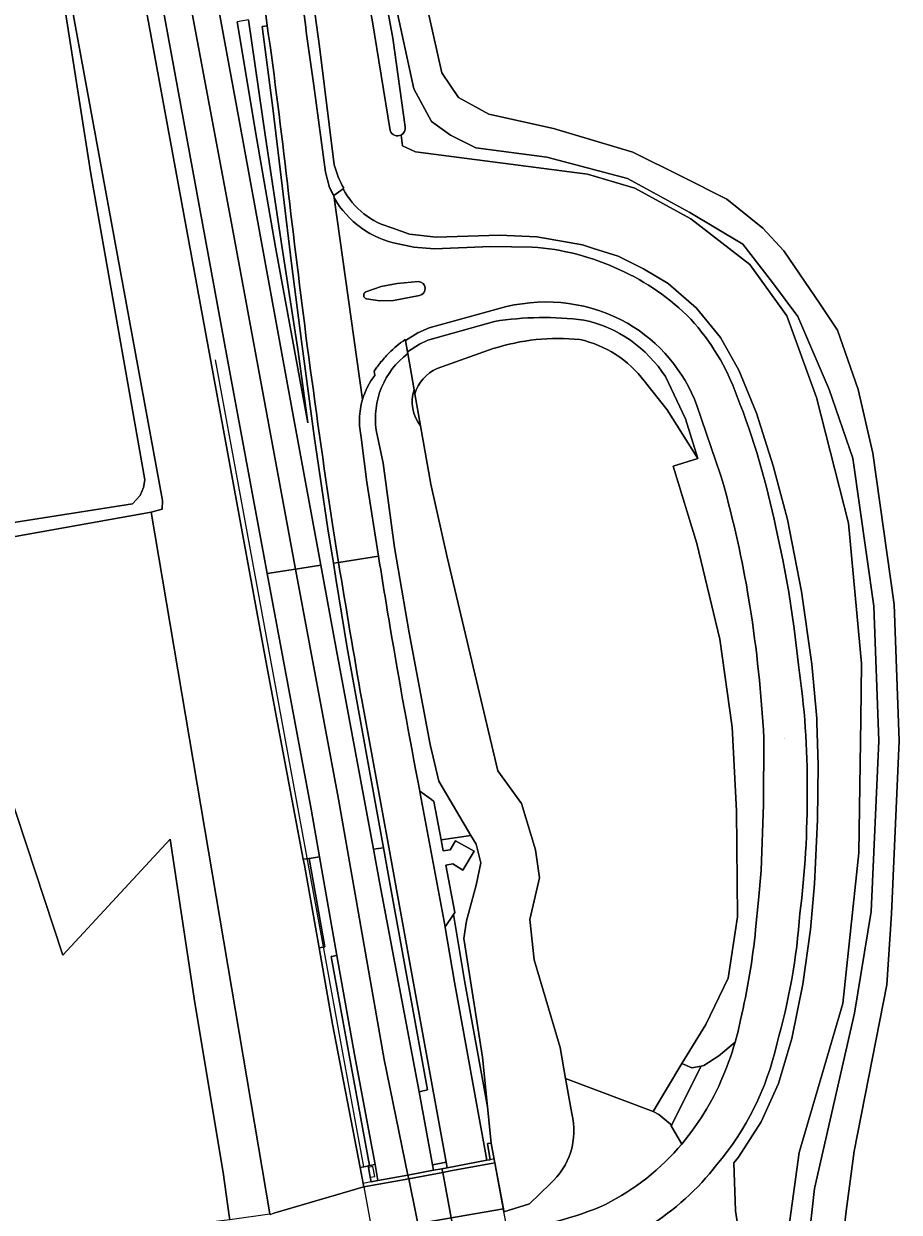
# Model space of a CAD drawing. Header units: metres. Extents: x 200176 to 205485, y 394066 to 399855.
# Tile 161 of 230: x 204292 to 204420, y 395909 to 396083. Entities that reach past the tile are written whole.
import ezdxf
from ezdxf.enums import TextEntityAlignment as Align

# ---------------------------------------------------------------- set-up
doc = ezdxf.new("R2010")
doc.units = ezdxf.units.M
for name, color, linetype, lineweight in [('B-WE-GR-BEPLANTING_CULTUUR_BOSPLANTSOEN-GV', 90, 'Continuous', 18), ('B-WE-GR-BOS_LOOF-GV', 40, 'Continuous', 13), ('B-WE-GR-BOUWLAND-GV', 80, 'Continuous', 13), ('B-WE-GR-GRAS-GV', 60, 'Continuous', 13), ('B-WE-GR-GROENVOORZIENING-GV', 80, 'Continuous', 18), ('B-WE-GW-TALUD_KRUIN-G', 90, 'Continuous', 18), ('B-WE-IE-MEUBILAIR_WEGMEUBILAIR-GV', 7, 'Continuous', 18), ('B-WE-KW-KUNSTWERK-GV', 170, 'Continuous', 18), ('B-WE-KW-KUNSTWERK_GELUIDSWERING_SCHERM-G', 170, 'Continuous', 18), ('B-WE-KW-KUNSTWERK_LANDHOOFD-GV', 170, 'Continuous', 18), ('B-WE-OG-TERREIN_CULTUURSCHEIDING-GV', 7, 'Continuous', 18), ('B-WE-OG-TERREIN_ONBEGROEID-GV', 7, 'Continuous', 18), ('B-WE-OG-TOPOGRAFIE-T18', 10, 'Continuous', 18), ('B-WE-OG-WATER_GREPPEL-GV', 160, 'Continuous', 18), ('B-WE-OG-WEG-GV', 7, 'Continuous', 18), ('B-WE-VH-ONVERHARD-GV', 252, 'Continuous', 18), ('B-WE-VH-VERHARDING_ASFALT-GV', 252, 'Continuous', 18), ('B-WE-VH-VERHARDING_BEDRIJFSVLOERPLAAT-GV', 252, 'Continuous', 18), ('B-WE-VH-VERHARDING_BETON-GV', 252, 'Continuous', 18), ('B-WE-VH-VERHARDING_BETONSTRAATSTEEN-GV', 252, 'Continuous', 18), ('B-WE-VH-VERHARDING_FUNDERING_ZAND-GV', 7, 'Continuous', 18)]:
    doc.layers.add(name, color=color, linetype=linetype, lineweight=lineweight)
doc.styles.add('NLCS-ISO-M20-T18', font='NLCS-ISO.ttf', dxfattribs={"height": 0.036})

msp = doc.modelspace()

# ---------------------------------------------------------------- linework, layer by layer
at = {"layer": 'B-WE-GR-BEPLANTING_CULTUUR_BOSPLANTSOEN-GV', "flags": 128}
msp.add_lwpolyline([(204293.154, 396118.978), (204312.579, 396013.37), (204312.527, 396012.112), (204310.933, 396011.669), (204328.276, 395909.164), (204328.29, 395909.08), (204328.851, 395909.244), (204342.002, 395913.095), (204341.904, 395913.614), (204341.475, 395915.926), (204337.433, 395936.861), (204335.451, 395948.034), (204333.313, 395960.083), (204333.145, 395960.974), (204327.685, 395989.956), (204319.643, 396033.732), (204310.51, 396083.276)], dxfattribs=at)
at = {"layer": 'B-WE-GR-BOS_LOOF-GV', "flags": 128}
for points in [[(204280.574, 396008.545), (204308.172, 396012.901), (204309.305, 396014.118), (204309.808, 396015.292), (204309.976, 396016.425), (204302.07, 396061.107), (204297.214, 396092.205)], [(204343.195, 395906.583), (204362.395, 395909.88), (204361.152, 395916.622), (204360.58, 395916.517), (204354.646, 395915.424), (204353.513, 395915.215), (204348.547, 395914.3), (204342.002, 395913.095), (204328.851, 395909.244)]]:
    msp.add_lwpolyline(points, dxfattribs=at)
msp.add_lwpolyline([(204321.433, 395915.181), (204322.306, 395908.879), (204322.403, 395908.35), (204328.276, 395909.164), (204310.933, 396011.669), (204281.712, 396006.454), (204281.934, 395992.577), (204284.672, 395983.271), (204289.964, 395971.337), (204297.994, 395946.964), (204313.689, 395963.889), (204317.305, 395939.976)], close=True, dxfattribs=at)
at = {"layer": 'B-WE-GR-BOUWLAND-GV', "flags": 128}
msp.add_lwpolyline([(204351.488, 396084.34), (204353.405, 396075.874), (204355.811, 396072.247), (204360.241, 396069.842), (204369.691, 396067.737), (204381.291, 396064.281), (204388.547, 396060.693), (204395.021, 396057.434), (204400.291, 396053.196), (204403.392, 396049.86), (204408.672, 396042.063), (204411.234, 396038.278), (204414.216, 396029.595), (204416.398, 396020.284), (204419.508, 395998.211), (204420.239, 395978.26), (204419.107, 395953.011), (204418.427, 395942.609), (204413.662, 395918.304), (204412.506, 395909.532), (204411.635, 395902.46)], dxfattribs=at)
at = {"layer": 'B-WE-GR-GRAS-GV', "flags": 128}
for points in [[(204316.831, 396209.332), (204317.484, 396201.335), (204318.2, 396192.846), (204320.191, 396177.221), (204320.841, 396172.657), (204322.315, 396162.314), (204325.321, 396145.738), (204329.062, 396122.051), (204329.072, 396121.991), (204331.702, 396106.01), (204333.309, 396095.601), (204335.494, 396079.726), (204337.661, 396062.434)], [(204345.856, 396067.437), (204343.197, 396083.633), (204335.812, 396119.975), (204332.154, 396137.562)], [(204403.016, 395899.337), (204405.63, 395918.145), (204412.011, 395939.881), (204414.355, 395961.887), (204414.618, 395981.459), (204414.727, 395989.583), (204412.835, 396010.051), (204408.166, 396028.45), (204403.83, 396040.39), (204398.386, 396047.876), (204389.795, 396054.54), (204381.576, 396058.997), (204378.631, 396059.886), (204374.683, 396061.078), (204349.518, 396064.349), (204347.626, 396065.201), (204347.431, 396066.783)], [(204339.071, 396059.005), (204338.952, 396058.92)], [(204346.236, 396053.179), (204348.688, 396052.309), (204352.543, 396051.859), (204361.826, 396052.148), (204367.258, 396051.906), (204373.956, 396050.728), (204375.532, 396050.223), (204379.157, 396049.06), (204382.869, 396047.257), (204386.456, 396045.068), (204390.595, 396041.507), (204394.135, 396037.216), (204396.809, 396032.426), (204399.359, 396026.126), (204401.816, 396018.442), (204403.894, 396010.626), (204405.967, 396000.096), (204407.481, 395989.491), (204408.2, 395981.534), (204408.219, 395980.933), (204408.412, 395974.785), (204408.314, 395966.725), (204407.855, 395957.378), (204407.265, 395950.699), (204406.145, 395942.707), (204404.557, 395934.759), (204402.599, 395928.216), (204401.468, 395925.719), (204400.061, 395922.611), (204396.729, 395917.436), (204396.063, 395916.617), (204396.32, 395909.578), (204397.491, 395901.942)], [(204265.026, 395896.184), (204265.109, 395895.895), (204269.057, 395898.219), (204273.687, 395899.235), (204302.893, 395905.646), (204320.748, 395908.121), (204322.403, 395908.35), (204322.306, 395908.879), (204321.433, 395915.181), (204317.305, 395939.976), (204313.689, 395963.889), (204297.994, 395946.964), (204289.964, 395971.337), (204284.672, 395983.271), (204281.934, 395992.577), (204281.712, 396006.454), (204279.201, 396006.001)]]:
    msp.add_lwpolyline(points, dxfattribs=at)
at = {"layer": 'B-WE-GR-GRAS-GV'}
for points in [[(204347.431, 396066.783, -0.4512846), (204345.856, 396067.437)], [(204337.661, 396062.434, 0.0642137), (204339.071, 396059.005)], [(204338.952, 396058.92, 0.2090633), (204346.236, 396053.179)]]:
    msp.add_lwpolyline(points, format="xyb", dxfattribs=at)
at = {"layer": 'B-WE-GR-GROENVOORZIENING-GV', "flags": 128}
for points in [[(204344.853, 395962.63), (204343.381, 395962.422), (204344.317, 395957.39), (204350.076, 395926.993), (204351.316, 395927.285), (204345.785, 395957.468)], [(204342.834, 395916.209), (204339.867, 395932.323), (204337.226, 395946.773), (204338.027, 395946.888), (204335.498, 395961.306), (204334.012, 395961.096), (204336.282, 395948.153), (204335.451, 395948.034), (204337.433, 395936.861), (204341.475, 395915.926), (204341.993, 395916.033), (204342.49, 395916.136), (204342.626, 395916.164)], [(204353.858, 395951.119), (204353.879, 395951.007), (204355.239, 395943.001), (204359.984, 395916.981), (204360.477, 395917.073), (204360.044, 395919.417), (204360.624, 395919.486), (204360.084, 395924.796), (204356.716, 395943.261), (204355.078, 395952.905)]]:
    msp.add_lwpolyline(points, close=True, dxfattribs=at)
at = {"layer": 'B-WE-GW-TALUD_KRUIN-G', "flags": 128}
for points in [[(204342.002, 395913.095), (204341.904, 395913.614), (204341.475, 395915.926), (204337.433, 395936.861), (204335.451, 395948.034), (204333.313, 395960.083), (204333.145, 395960.974), (204327.685, 395989.956), (204319.643, 396033.732), (204310.51, 396083.276), (204303.888, 396118.427), (204302.004, 396128.425), (204297.769, 396152.066)], [(204346.236, 396053.179), (204348.688, 396052.309), (204352.543, 396051.859), (204361.826, 396052.148), (204367.258, 396051.906), (204373.956, 396050.728), (204375.532, 396050.223), (204379.157, 396049.06), (204382.869, 396047.257), (204386.456, 396045.068), (204390.595, 396041.507), (204394.135, 396037.216), (204396.809, 396032.426), (204399.359, 396026.126), (204401.816, 396018.442), (204403.894, 396010.626), (204405.967, 396000.096), (204407.481, 395989.491), (204408.2, 395981.534), (204408.219, 395980.933), (204408.412, 395974.785), (204408.314, 395966.725), (204407.855, 395957.378), (204407.265, 395950.699), (204406.145, 395942.707), (204404.557, 395934.759), (204402.599, 395928.216), (204401.468, 395925.719), (204400.061, 395922.611), (204396.729, 395917.436), (204396.063, 395916.617), (204396.32, 395909.578), (204397.491, 395901.942)], [(204361.073, 396039.556), (204351.366, 396036.824), (204350.117, 396036.222), (204348.35, 396035.125)], [(204390.814, 396019.527), (204388.977, 396025.293), (204386.08, 396031.478)]]:
    msp.add_lwpolyline(points, dxfattribs=at)
at = {"layer": 'B-WE-GW-TALUD_KRUIN-G'}
for points in [[(204374.167, 396039.746, 0.0701092), (204361.073, 396039.556)], [(204386.08, 396031.478, 0.1979536), (204374.167, 396039.746)]]:
    msp.add_lwpolyline(points, format="xyb", dxfattribs=at)
at = {"layer": 'B-WE-IE-MEUBILAIR_WEGMEUBILAIR-GV', "flags": 128}
msp.add_lwpolyline([(204342.927, 395914.504), (204343.612, 395914.608), (204343.324, 395916.082), (204342.687, 395915.91)], close=True, dxfattribs=at)
at = {"layer": 'B-WE-KW-KUNSTWERK-GV', "flags": 128}
msp.add_lwpolyline([(204362.93, 395906.978), (204362.474, 395909.45), (204361.152, 395916.622), (204361.058, 395917.109), (204361.046, 395917.177), (204360.477, 395917.073), (204359.984, 395916.981), (204354.161, 395915.9), (204353.412, 395915.761), (204352.19, 395915.534), (204348.437, 395914.837), (204344.016, 395914.015), (204343.052, 395913.831), (204341.904, 395913.614), (204342.002, 395913.095), (204343.276, 395906.209)], dxfattribs=at)
at = {"layer": 'B-WE-KW-KUNSTWERK_GELUIDSWERING_SCHERM-G', "flags": 128}
for points in [[(204328.396, 395990.057), (204320.301, 396033.94)], [(204336.357, 395946.849), (204328.396, 395990.057)], [(204338.941, 395932.68), (204336.357, 395946.849)], [(204341.993, 395916.033), (204338.941, 395932.68)], [(204353.513, 395915.215), (204353.412, 395915.761)], [(204364.53, 395855.424), (204353.513, 395915.215)]]:
    msp.add_lwpolyline(points, dxfattribs=at)
at = {"layer": 'B-WE-KW-KUNSTWERK_LANDHOOFD-GV', "flags": 128}
msp.add_lwpolyline([(204341.475, 395915.926), (204341.904, 395913.614), (204342.002, 395913.095), (204348.547, 395914.3), (204353.513, 395915.215), (204354.646, 395915.424), (204360.58, 395916.517), (204361.152, 395916.622), (204361.058, 395917.109), (204360.624, 395919.486), (204360.044, 395919.417), (204360.477, 395917.073), (204359.984, 395916.981), (204354.161, 395915.9), (204353.412, 395915.761), (204352.19, 395915.534), (204348.437, 395914.837), (204344.016, 395914.015), (204343.052, 395913.831), (204342.927, 395914.504), (204342.687, 395915.91), (204342.626, 395916.164), (204342.49, 395916.136), (204341.993, 395916.033)], close=True, dxfattribs=at)
at = {"layer": 'B-WE-OG-TERREIN_CULTUURSCHEIDING-GV', "flags": 128}
for points in [[(204337.661, 396062.434), (204335.494, 396079.726), (204333.309, 396095.601), (204331.702, 396106.01), (204329.072, 396121.991), (204327.92, 396121.828)], [(204317.808, 396101.174), (204323.781, 396068.935), (204331.461, 396026.87), (204335.686, 396003.927), (204337.98, 395991.473), (204343.381, 395962.422), (204344.853, 395962.63), (204339.576, 395991.863), (204337.97, 396001.685), (204337.548, 396004.216), (204336.712, 396009.23), (204334.738, 396022.778), (204332.882, 396036.68), (204331.406, 396048.021), (204330.198, 396058.149), (204328.693, 396070.691), (204327.154, 396082.653), (204327.875, 396082.755), (204327.647, 396084.357)], [(204325.145, 396083.613), (204327.643, 396066.465), (204330.027, 396050.585), (204332.381, 396035.147), (204333.815, 396024.748), (204331.89, 396035.063), (204329.057, 396050.388), (204326.357, 396066.143), (204323.461, 396083.321)], [(204333.619, 396081.533), (204334.701, 396074.031), (204336.371, 396061.347), (204336.977, 396059.134)], [(204337.589, 396057.949), (204338.952, 396058.92), (204339.071, 396059.005)], [(204361.073, 396039.556), (204351.366, 396036.824), (204350.117, 396036.222), (204348.35, 396035.125)], [(204348.397, 396034.86), (204348.35, 396035.125), (204348.058, 396036.772), (204348.036, 396036.898)], [(204348.35, 396035.125), (204348.397, 396034.86), (204349.337, 396029.553), (204349.445, 396028.946)], [(204352.719, 396032.659), (204360.909, 396035.57)], [(204343.51, 396032.271), (204343.594, 396031.662)], [(204382.981, 396030.853), (204386.304, 396026.637), (204390.814, 396019.527), (204388.977, 396025.293), (204386.08, 396031.478)], [(204341.619, 396022.57), (204342.448, 396016.054), (204344.143, 396005.24)], [(204350.167, 395970.916), (204351.882, 395969.676), (204352.226, 395969.428), (204353.277, 395963.822), (204357.641, 395964.44), (204352.95, 395972.374), (204351.702, 395977.721), (204348.632, 395994.073), (204346.476, 396006.541), (204344.808, 396018.818), (204343.798, 396023.656)]]:
    msp.add_lwpolyline(points, dxfattribs=at)
for points in [[(204327.87, 396002.714), (204322.035, 396034.247), (204312.965, 396083.577), (204309.885, 396100.285), (204306.474, 396118.793), (204304.987, 396118.583), (204303.888, 396118.427), (204310.51, 396083.276), (204319.643, 396033.732), (204327.685, 395989.956), (204333.145, 395960.974), (204334.012, 395961.096), (204335.498, 395961.306), (204334.272, 395968.295), (204330.189, 395990.185)], [(204323.461, 396083.321), (204326.357, 396066.143), (204329.057, 396050.388), (204331.89, 396035.063), (204333.815, 396024.748), (204332.381, 396035.147), (204330.027, 396050.585), (204327.643, 396066.465), (204325.145, 396083.613)], [(204360.084, 395924.796), (204359.345, 395932.053), (204356.592, 395949.383), (204357.017, 395951.957), (204358.416, 395957.165), (204359.076, 395960.464), (204358.385, 395963.182), (204357.641, 395964.44), (204353.277, 395963.822), (204353.586, 395962.177), (204354.597, 395962.342), (204355.402, 395963.663), (204358.124, 395962.17), (204356.461, 395959.377), (204355.002, 395960.294), (204353.977, 395960.129), (204355.269, 395953.184), (204355.078, 395952.905), (204356.716, 395943.261)], [(204336.282, 395948.153), (204334.012, 395961.096), (204333.145, 395960.974), (204333.313, 395960.083), (204335.451, 395948.034)]]:
    msp.add_lwpolyline(points, close=True, dxfattribs=at)
at = {"layer": 'B-WE-OG-TERREIN_CULTUURSCHEIDING-GV'}
for points in [[(204330.628, 396103.826, -0.0043511), (204333.619, 396081.533)], [(204339.071, 396059.005, -0.0642137), (204337.661, 396062.434)], [(204336.977, 396059.134, 0.008703), (204337.272, 396058.535)], [(204337.272, 396058.535, 0.0080291), (204337.589, 396057.949)], [(204374.167, 396039.746, 0.0701092), (204361.073, 396039.556)], [(204386.08, 396031.478, 0.1979536), (204374.167, 396039.746)], [(204348.036, 396036.898, 0.0473315), (204345.657, 396034.923)], [(204360.909, 396035.57, -0.1027073), (204373.546, 396036.912)], [(204373.546, 396036.912, -0.1794278), (204382.981, 396030.853)], [(204343.798, 396023.656, -0.2726701), (204348.397, 396034.86)], [(204345.657, 396034.923, 0.0301252), (204344.334, 396033.425)], [(204344.334, 396033.425, 0.0101592), (204343.91, 396032.857)], [(204343.594, 396031.662, 0.090786), (204341.801, 396028.147)], [(204343.91, 396032.857, 0.010163), (204343.51, 396032.271)], [(204349.445, 396028.946, -0.2219796), (204352.719, 396032.659)], [(204341.801, 396028.147, 0.0649205), (204341.348, 396025.36)], [(204341.348, 396025.36, 0.0641789), (204341.619, 396022.57)], [(204344.143, 396005.24, 0.0015407), (204345.845, 395994.815)], [(204345.845, 395994.815, 0.0060324), (204350.167, 395970.916)]]:
    msp.add_lwpolyline(points, format="xyb", dxfattribs=at)
at = {"layer": 'B-WE-OG-TERREIN_ONBEGROEID-GV'}
for points in [[(204373.546, 396036.912, 0.1027073), (204360.909, 396035.57)], [(204382.981, 396030.853, 0.1794278), (204373.546, 396036.912)], [(204352.719, 396032.659, 0.2219796), (204349.445, 396028.946)]]:
    msp.add_lwpolyline(points, format="xyb", dxfattribs=at)
at = {"layer": 'B-WE-OG-TERREIN_ONBEGROEID-GV', "flags": 128}
for points in [[(204360.909, 396035.57), (204352.719, 396032.659)], [(204384.266, 395924.133), (204388.47, 395931.134), (204391.965, 395936.838), (204395.247, 395943.612), (204396.619, 395952.569), (204396.471, 395968.021), (204395.812, 395980.258), (204394.036, 395993.125), (204390.679, 396007.09), (204387.176, 396018.4), (204390.814, 396019.527), (204386.304, 396026.637), (204382.981, 396030.853)], [(204349.445, 396028.946), (204350.267, 396024.305), (204351.777, 396015.78), (204354.153, 396005.106), (204361.571, 395973.866), (204365.051, 395969.119), (204367.084, 395962.332), (204367.642, 395958.272), (204366.234, 395952.145), (204366.875, 395946.294), (204370.679, 395933.485), (204371.477, 395928.936), (204384.266, 395924.133)]]:
    msp.add_lwpolyline(points, dxfattribs=at)
at = {"layer": 'B-WE-OG-WATER_GREPPEL-GV', "flags": 128}
for points in [[(204332.154, 396137.562), (204335.812, 396119.975), (204343.197, 396083.633), (204345.856, 396067.437)], [(204348.054, 396067.988), (204346.206, 396080.918), (204343.22, 396097.382), (204338.353, 396122.657), (204335.589, 396138.229)]]:
    msp.add_lwpolyline(points, dxfattribs=at)
at = {"layer": 'B-WE-OG-WATER_GREPPEL-GV'}
for points in [[(204347.431, 396066.783, 0.3314102), (204348.054, 396067.988)], [(204345.856, 396067.437, 0.4512846), (204347.431, 396066.783)]]:
    msp.add_lwpolyline(points, format="xyb", dxfattribs=at)
at = {"layer": 'B-WE-OG-WEG-GV', "flags": 128}
for points in [[(204335.589, 396138.229), (204338.353, 396122.657), (204343.22, 396097.382), (204346.206, 396080.918), (204348.054, 396067.988)], [(204406.543, 395901.073), (204407.865, 395912.874), (204413.703, 395938.461), (204416.117, 395953.319), (204417.237, 395978.272), (204416.516, 395997.947), (204413.468, 396019.576), (204409.986, 396029.603), (204405.428, 396040.252), (204401.697, 396045.226), (204397.382, 396050.827), (204389.652, 396055.469), (204380.539, 396060.443), (204368.742, 396063.543), (204358.38, 396064.899), (204354.652, 396066.752), (204351.895, 396068.779), (204349.312, 396073.514), (204340.811, 396112.701)], [(204347.431, 396066.783), (204347.626, 396065.201), (204349.518, 396064.349), (204374.683, 396061.078), (204378.631, 396059.886), (204381.576, 396058.997), (204389.795, 396054.54), (204398.386, 396047.876), (204403.83, 396040.39), (204408.166, 396028.45), (204412.835, 396010.051), (204414.727, 395989.583), (204414.618, 395981.459), (204414.355, 395961.887), (204412.011, 395939.881), (204405.63, 395918.145), (204403.016, 395899.337)], [(204338.952, 396058.92), (204337.589, 396057.949), (204337.637, 396057.606), (204338.029, 396056.973), (204338.454, 396056.361), (204338.91, 396055.772), (204339.397, 396055.207), (204339.912, 396054.669), (204340.455, 396054.158), (204341.024, 396053.677), (204341.316, 396053.448), (204341.617, 396053.225), (204342.233, 396052.806), (204342.869, 396052.419), (204343.526, 396052.066), (204344.2, 396051.748), (204344.889, 396051.465), (204345.593, 396051.219), (204346.308, 396051.01), (204349.289, 396050.408), (204352.318, 396050.131), (204360.544, 396050.501), (204366.576, 396050.41)], [(204397.491, 395901.942), (204396.32, 395909.578), (204396.063, 395916.617), (204396.729, 395917.436), (204400.061, 395922.611), (204401.468, 395925.719), (204402.599, 395928.216), (204404.557, 395934.759), (204406.145, 395942.707), (204407.265, 395950.699), (204407.855, 395957.378), (204408.314, 395966.725), (204408.412, 395974.785), (204408.219, 395980.933), (204408.2, 395981.534), (204407.481, 395989.491), (204405.967, 396000.096), (204403.894, 396010.626), (204401.816, 396018.442), (204399.359, 396026.126), (204396.809, 396032.426), (204394.135, 396037.216), (204390.595, 396041.507), (204386.456, 396045.068), (204382.869, 396047.257), (204379.157, 396049.06), (204375.532, 396050.223), (204373.956, 396050.728), (204367.258, 396051.906), (204361.826, 396052.148), (204352.543, 396051.859), (204348.688, 396052.309), (204346.236, 396053.179)], [(204349.948, 396045.378), (204346.883, 396045.107), (204344.541, 396044.653), (204342.291, 396043.858)], [(204342.375, 396042.829), (204344.343, 396042.537), (204346.33, 396042.628), (204350.124, 396043.342)], [(204362.858, 396041.712), (204351.56, 396038.602), (204349.871, 396037.859), (204348.058, 396036.772), (204348.35, 396035.125), (204350.117, 396036.222), (204351.366, 396036.824), (204361.073, 396039.556)], [(204386.08, 396031.478), (204388.977, 396025.293), (204390.814, 396019.527), (204387.176, 396018.4), (204390.679, 396007.09), (204394.036, 395993.125), (204395.812, 395980.258), (204396.471, 395968.021), (204396.619, 395952.569), (204395.247, 395943.612), (204391.965, 395936.838), (204388.47, 395931.134), (204389.926, 395930.48), (204391.293, 395930.75), (204391.7, 395930.83), (204393.885, 395932.271), (204396.245, 395934.223)], [(204394.133, 396017.134), (204390.68, 396027.266)], [(204402.206, 396009.428), (204403.225, 396004.729), (204404.097, 396000), (204404.896, 395994.69), (204405.511, 395989.355)], [(204398.411, 395998.013), (204398.083, 396000)], [(204399.256, 395950.721), (204399.68, 395955.016), (204400.041, 395959.317), (204400.425, 395968.983), (204400.456, 395978.657)], [(204396.245, 395934.223), (204396.679, 395935.862), (204397.047, 395937.516)], [(204388.47, 395919.364), (204386.92, 395922.037), (204386.786, 395922.269), (204385.106, 395923.678), (204384.266, 395924.133), (204371.477, 395928.936), (204372.377, 395923.799)], [(204369.2, 395913.546), (204366.212, 395910.616), (204362.474, 395909.45), (204362.395, 395909.88), (204343.195, 395906.583)]]:
    msp.add_lwpolyline(points, dxfattribs=at)
at = {"layer": 'B-WE-OG-WEG-GV'}
for points in [[(204348.054, 396067.988, -0.3314102), (204347.431, 396066.783)], [(204346.236, 396053.179, -0.2090633), (204338.952, 396058.92)], [(204366.576, 396050.41, -0.0939164), (204379.398, 396047.096)], [(204379.398, 396047.096, -0.0923098), (204389.759, 396039.883)], [(204350.124, 396043.342, 0.9125479), (204349.948, 396045.378)], [(204342.007, 396043.569, 0.2704532), (204342.079, 396043.022)], [(204342.291, 396043.858, 0.1936658), (204342.007, 396043.569)], [(204342.079, 396043.022, 0.1642021), (204342.375, 396042.829)], [(204380.508, 396039.302, 0.1878694), (204362.858, 396041.712)], [(204361.073, 396039.556, -0.0701092), (204374.167, 396039.746)], [(204389.759, 396039.883, -0.1003241), (204396.51, 396028.685)], [(204374.167, 396039.746, -0.1979536), (204386.08, 396031.478)], [(204390.68, 396027.266, 0.1724624), (204380.508, 396039.302)], [(204396.51, 396028.685, -0.0439429), (204402.206, 396009.428)], [(204398.083, 396000, 0.028475), (204394.133, 396017.134)], [(204400.456, 395978.657, 0.0248458), (204398.411, 395998.013)], [(204405.511, 395989.355, -0.0398168), (204406.777, 395971.02)], [(204406.777, 395971.02, -0.0335325), (204405.725, 395953.066)], [(204405.725, 395953.066, -0.0519075), (204402.334, 395933.971)], [(204397.047, 395937.516, 0.0323309), (204399.256, 395950.721)], [(204402.334, 395933.971, -0.1213782), (204393.569, 395916.352)], [(204372.377, 395923.799, -0.1379619), (204372.232, 395918.225)], [(204377.313, 395910.523, 0.0987064), (204388.47, 395919.364)], [(204372.232, 395918.225, -0.1381018), (204369.2, 395913.546)], [(204393.569, 395916.352, -0.0914365), (204383.509, 395907.285)], [(204362.974, 395906.809, 0.0785161), (204377.313, 395910.523)]]:
    msp.add_lwpolyline(points, format="xyb", dxfattribs=at)
at = {"layer": 'B-WE-VH-ONVERHARD-GV'}
for points in [[(204348.397, 396034.86, 0.2726701), (204343.798, 396023.656)], [(204349.337, 396029.553, 0.2557225), (204350.267, 396024.305)], [(204350.267, 396024.305, -0.2557225), (204349.337, 396029.553)], [(204372.232, 395918.225, 0.1379619), (204372.377, 395923.799)], [(204369.2, 395913.546, 0.1381018), (204372.232, 395918.225)]]:
    msp.add_lwpolyline(points, format="xyb", dxfattribs=at)
at = {"layer": 'B-WE-VH-ONVERHARD-GV', "flags": 128}
for points in [[(204349.337, 396029.553), (204348.397, 396034.86)], [(204350.267, 396024.305), (204349.445, 396028.946), (204349.337, 396029.553)], [(204372.377, 395923.799), (204371.477, 395928.936), (204370.679, 395933.485), (204366.875, 395946.294), (204366.234, 395952.145), (204367.642, 395958.272), (204367.084, 395962.332), (204365.051, 395969.119), (204361.571, 395973.866), (204354.153, 396005.106), (204351.777, 396015.78), (204350.267, 396024.305)], [(204343.798, 396023.656), (204344.808, 396018.818), (204346.476, 396006.541), (204348.632, 395994.073), (204351.702, 395977.721), (204352.95, 395972.374), (204357.641, 395964.44), (204358.385, 395963.182), (204359.076, 395960.464), (204358.416, 395957.165), (204357.017, 395951.957), (204356.592, 395949.383), (204359.345, 395932.053), (204360.084, 395924.796), (204360.624, 395919.486), (204361.058, 395917.109), (204361.152, 395916.622), (204362.395, 395909.88), (204362.474, 395909.45), (204366.212, 395910.616), (204369.2, 395913.546)]]:
    msp.add_lwpolyline(points, dxfattribs=at)
at = {"layer": 'B-WE-VH-VERHARDING_ASFALT-GV'}
for points in [[(204333.619, 396081.533, 0.0043511), (204330.628, 396103.826)], [(204327.875, 396082.755, -0.0070645), (204330.81, 396059.695)], [(204330.81, 396059.695, 0.0026147), (204333.726, 396035.965)], [(204337.272, 396058.535, -0.008703), (204336.977, 396059.134)], [(204337.589, 396057.949, -0.0080291), (204337.272, 396058.535)], [(204333.726, 396035.965, 0.00341), (204337.397, 396009.887)], [(204341.348, 396025.36, -0.0649205), (204341.801, 396028.147)], [(204341.619, 396022.57, -0.0641789), (204341.348, 396025.36)], [(204345.845, 395994.815, -0.0015407), (204344.143, 396005.24)], [(204338.3, 396004.333, 0.0021472), (204341.679, 395984.249)], [(204350.167, 395970.916, -0.0060324), (204345.845, 395994.815)]]:
    msp.add_lwpolyline(points, format="xyb", dxfattribs=at)
at = {"layer": 'B-WE-VH-VERHARDING_ASFALT-GV', "flags": 128}
for points in [[(204327.87, 396002.714), (204332.022, 396003.358), (204322.633, 396053.889), (204313.836, 396100.959), (204309.885, 396100.285), (204312.965, 396083.577), (204322.035, 396034.247)], [(204332.022, 396003.358), (204335.686, 396003.927), (204331.461, 396026.87), (204323.781, 396068.935), (204317.808, 396101.174), (204317.726, 396101.623), (204313.836, 396100.959), (204322.633, 396053.889)], [(204348.437, 395914.837), (204352.19, 395915.534), (204352.048, 395916.305), (204350.076, 395926.993), (204344.317, 395957.39), (204343.381, 395962.422), (204337.98, 395991.473), (204335.686, 396003.927), (204332.022, 396003.358), (204338.292, 395969.76), (204344.984, 395931.696)], [(204343.141, 395918.954), (204343.644, 395916.383), (204344.016, 395914.015), (204348.437, 395914.837), (204344.984, 395931.696), (204338.292, 395969.76), (204332.022, 396003.358), (204327.87, 396002.714), (204330.189, 395990.185), (204334.272, 395968.295), (204335.498, 395961.306), (204338.027, 395946.888), (204340.629, 395932.461)], [(204355.078, 395952.905), (204355.269, 395953.184), (204353.977, 395960.129), (204355.002, 395960.294), (204356.461, 395959.377), (204358.124, 395962.17), (204355.402, 395963.663), (204354.597, 395962.342), (204353.586, 395962.177), (204353.277, 395963.822), (204352.226, 395969.428), (204351.882, 395969.676), (204350.167, 395970.916), (204350.234, 395970.568), (204351.537, 395963.576), (204353.858, 395951.119)], [(204369.157, 395804.733), (204373.731, 395805.598), (204373.511, 395806.78), (204364.53, 395855.424), (204353.513, 395915.215), (204353.412, 395915.761), (204352.19, 395915.534), (204348.437, 395914.837), (204348.547, 395914.3), (204350.73, 395903.642)]]:
    msp.add_lwpolyline(points, close=True, dxfattribs=at)
for points in [[(204327.415, 396085.959), (204327.647, 396084.357), (204327.875, 396082.755)], [(204336.977, 396059.134), (204336.371, 396061.347), (204334.701, 396074.031), (204333.619, 396081.533)], [(204341.801, 396028.147), (204337.637, 396057.606), (204337.589, 396057.949)], [(204337.397, 396009.887), (204337.847, 396007.11), (204338.3, 396004.333), (204344.143, 396005.24), (204342.448, 396016.054), (204341.619, 396022.57)], [(204344.143, 396005.24), (204338.3, 396004.333)], [(204341.679, 395984.249), (204345.433, 395963.785), (204345.624, 395962.739), (204349.25, 395942.863), (204354.016, 395916.697), (204354.161, 395915.9), (204359.984, 395916.981)], [(204359.984, 395916.981), (204355.239, 395943.001), (204353.879, 395951.007), (204353.858, 395951.119), (204351.537, 395963.576), (204350.234, 395970.568), (204350.167, 395970.916)], [(204362.93, 395906.978), (204362.474, 395909.45), (204361.152, 395916.622), (204361.058, 395917.109), (204361.046, 395917.177), (204360.477, 395917.073), (204359.984, 395916.981), (204354.161, 395915.9), (204353.412, 395915.761), (204353.513, 395915.215), (204364.53, 395855.424)], [(204350.73, 395903.642), (204348.547, 395914.3), (204348.437, 395914.837), (204344.016, 395914.015), (204343.052, 395913.831), (204341.904, 395913.614), (204342.002, 395913.095), (204343.276, 395906.209)]]:
    msp.add_lwpolyline(points, dxfattribs=at)
at = {"layer": 'B-WE-VH-VERHARDING_BEDRIJFSVLOERPLAAT-GV', "flags": 128}
msp.add_lwpolyline([(204388.47, 395931.134), (204384.266, 395924.133), (204385.106, 395923.678), (204386.786, 395922.269), (204386.92, 395922.037), (204391.293, 395930.75), (204389.926, 395930.48)], close=True, dxfattribs=at)
at = {"layer": 'B-WE-VH-VERHARDING_BETON-GV', "flags": 128}
msp.add_lwpolyline([(204352.048, 395916.305), (204352.19, 395915.534), (204353.412, 395915.761), (204354.161, 395915.9), (204354.016, 395916.697), (204353.269, 395916.548)], close=True, dxfattribs=at)
at = {"layer": 'B-WE-VH-VERHARDING_BETONSTRAATSTEEN-GV', "flags": 128}
for points in [[(204327.875, 396082.755), (204327.154, 396082.653), (204328.693, 396070.691), (204330.198, 396058.149), (204331.406, 396048.021), (204332.882, 396036.68), (204334.738, 396022.778), (204336.712, 396009.23), (204337.548, 396004.216)], [(204366.576, 396050.41), (204360.544, 396050.501), (204352.318, 396050.131), (204349.289, 396050.408), (204346.308, 396051.01), (204345.593, 396051.219), (204344.889, 396051.465), (204344.2, 396051.748), (204343.526, 396052.066), (204342.869, 396052.419), (204342.233, 396052.806), (204341.617, 396053.225), (204341.316, 396053.448), (204341.024, 396053.677), (204340.455, 396054.158), (204339.912, 396054.669), (204339.397, 396055.207), (204338.91, 396055.772), (204338.454, 396056.361), (204338.029, 396056.973), (204337.637, 396057.606), (204341.801, 396028.147)], [(204342.291, 396043.858), (204344.541, 396044.653), (204346.883, 396045.107), (204349.948, 396045.378)], [(204350.124, 396043.342), (204346.33, 396042.628), (204344.343, 396042.537), (204342.375, 396042.829)], [(204348.036, 396036.898), (204348.058, 396036.772), (204349.871, 396037.859), (204351.56, 396038.602), (204362.858, 396041.712)], [(204343.594, 396031.662), (204343.51, 396032.271)], [(204390.68, 396027.266), (204394.133, 396017.134)], [(204337.548, 396004.216), (204338.3, 396004.333), (204337.847, 396007.11), (204337.397, 396009.887)], [(204405.511, 395989.355), (204404.896, 395994.69), (204404.097, 396000), (204403.225, 396004.729), (204402.206, 396009.428)], [(204338.3, 396004.333), (204337.548, 396004.216), (204337.97, 396001.685), (204339.576, 395991.863), (204344.853, 395962.63), (204345.785, 395957.468), (204351.316, 395927.285), (204350.076, 395926.993), (204352.048, 395916.305), (204353.269, 395916.548), (204354.016, 395916.697), (204349.25, 395942.863), (204345.624, 395962.739), (204345.433, 395963.785), (204341.679, 395984.249)], [(204398.083, 396000), (204398.411, 395998.013)], [(204400.456, 395978.657), (204400.425, 395968.983), (204400.041, 395959.317), (204399.68, 395955.016), (204399.256, 395950.721)], [(204397.047, 395937.516), (204396.679, 395935.862), (204396.245, 395934.223)], [(204396.245, 395934.223), (204393.885, 395932.271), (204391.7, 395930.83), (204391.293, 395930.75), (204386.92, 395922.037), (204388.47, 395919.364)], [(204388.47, 395919.364), (204389.949, 395921.226), (204391.302, 395923.182)], [(204391.302, 395923.182), (204389.949, 395921.226), (204388.47, 395919.364)]]:
    msp.add_lwpolyline(points, dxfattribs=at)
at = {"layer": 'B-WE-VH-VERHARDING_BETONSTRAATSTEEN-GV'}
for points in [[(204330.81, 396059.695, 0.0070645), (204327.875, 396082.755)], [(204333.726, 396035.965, -0.0026147), (204330.81, 396059.695)], [(204379.398, 396047.096, 0.0939164), (204366.576, 396050.41)], [(204389.759, 396039.883, 0.0923098), (204379.398, 396047.096)], [(204349.948, 396045.378, -0.9125479), (204350.124, 396043.342)], [(204342.079, 396043.022, -0.2704532), (204342.007, 396043.569)], [(204342.007, 396043.569, -0.1936658), (204342.291, 396043.858)], [(204342.375, 396042.829, -0.1642021), (204342.079, 396043.022)], [(204362.858, 396041.712, -0.1878694), (204380.508, 396039.302)], [(204396.51, 396028.685, 0.1003241), (204389.759, 396039.883)], [(204380.508, 396039.302, -0.1724624), (204390.68, 396027.266)], [(204345.657, 396034.923, -0.0473315), (204348.036, 396036.898)], [(204337.397, 396009.887, -0.00341), (204333.726, 396035.965)], [(204344.334, 396033.425, -0.0301252), (204345.657, 396034.923)], [(204343.91, 396032.857, -0.0101592), (204344.334, 396033.425)], [(204341.801, 396028.147, -0.090786), (204343.594, 396031.662)], [(204343.51, 396032.271, -0.010163), (204343.91, 396032.857)], [(204402.206, 396009.428, 0.0439429), (204396.51, 396028.685)], [(204394.133, 396017.134, -0.028475), (204398.083, 396000)], [(204341.679, 395984.249, -0.0021472), (204338.3, 396004.333)], [(204398.411, 395998.013, -0.0248458), (204400.456, 395978.657)], [(204406.777, 395971.02, 0.0398168), (204405.511, 395989.355)], [(204405.725, 395953.066, 0.0335325), (204406.777, 395971.02)], [(204402.334, 395933.971, 0.0519075), (204405.725, 395953.066)], [(204399.256, 395950.721, -0.0323309), (204397.047, 395937.516)], [(204391.302, 395923.182, 0.0713022), (204396.245, 395934.223)], [(204396.245, 395934.223, -0.0713022), (204391.302, 395923.182)], [(204393.569, 395916.352, 0.1213782), (204402.334, 395933.971)], [(204388.47, 395919.364, -0.0987064), (204377.313, 395910.523)], [(204383.509, 395907.285, 0.0914365), (204393.569, 395916.352)], [(204377.313, 395910.523, -0.0785161), (204362.974, 395906.809)]]:
    msp.add_lwpolyline(points, format="xyb", dxfattribs=at)
at = {"layer": 'B-WE-VH-VERHARDING_BETONSTRAATSTEEN-GV', "flags": 128}
for points in [[(204342.834, 395916.209), (204343.644, 395916.383), (204343.141, 395918.954), (204340.629, 395932.461), (204338.027, 395946.888), (204337.226, 395946.773), (204339.867, 395932.323)], [(204344.016, 395914.015), (204343.644, 395916.383), (204342.834, 395916.209), (204342.626, 395916.164), (204342.687, 395915.91), (204342.927, 395914.504), (204343.052, 395913.831)]]:
    msp.add_lwpolyline(points, close=True, dxfattribs=at)
at = {"layer": 'B-WE-VH-VERHARDING_FUNDERING_ZAND-GV', "flags": 128}
for points in [[(204279.201, 396006.001), (204281.712, 396006.454), (204310.933, 396011.669), (204312.527, 396012.112), (204312.579, 396013.37), (204293.154, 396118.978)], [(204340.811, 396112.701), (204349.312, 396073.514), (204351.895, 396068.779), (204354.652, 396066.752), (204358.38, 396064.899), (204368.742, 396063.543), (204380.539, 396060.443), (204389.652, 396055.469), (204397.382, 396050.827), (204401.697, 396045.226), (204405.428, 396040.252), (204409.986, 396029.603), (204413.468, 396019.576), (204416.516, 395997.947), (204417.237, 395978.272), (204416.117, 395953.319), (204413.703, 395938.461), (204407.865, 395912.874), (204406.543, 395901.073)], [(204297.214, 396092.205), (204302.07, 396061.107), (204309.976, 396016.425), (204309.808, 396015.292), (204309.305, 396014.118), (204308.172, 396012.901), (204280.574, 396008.545)], [(204411.635, 395902.46), (204412.506, 395909.532), (204413.662, 395918.304), (204418.427, 395942.609), (204419.107, 395953.011), (204420.239, 395978.26), (204419.508, 395998.211), (204416.398, 396020.284), (204414.216, 396029.595), (204411.234, 396038.278), (204408.672, 396042.063), (204403.392, 396049.86), (204400.291, 396053.196), (204395.021, 396057.434), (204388.547, 396060.693), (204381.291, 396064.281), (204369.691, 396067.737), (204360.241, 396069.842), (204355.811, 396072.247), (204353.405, 396075.874), (204351.488, 396084.34)]]:
    msp.add_lwpolyline(points, dxfattribs=at)

# ---------------------------------------------------------------- texts
at = {"layer": 'B-WE-OG-TOPOGRAFIE-T18', "style": 'NLCS-ISO-M20-T18'}
msp.add_text('Grotestraat', height=0.036, rotation=271.7, dxfattribs=at).set_placement((204403.467, 395978.522), align=Align.MIDDLE)

doc.saveas('drawing.dxf')
